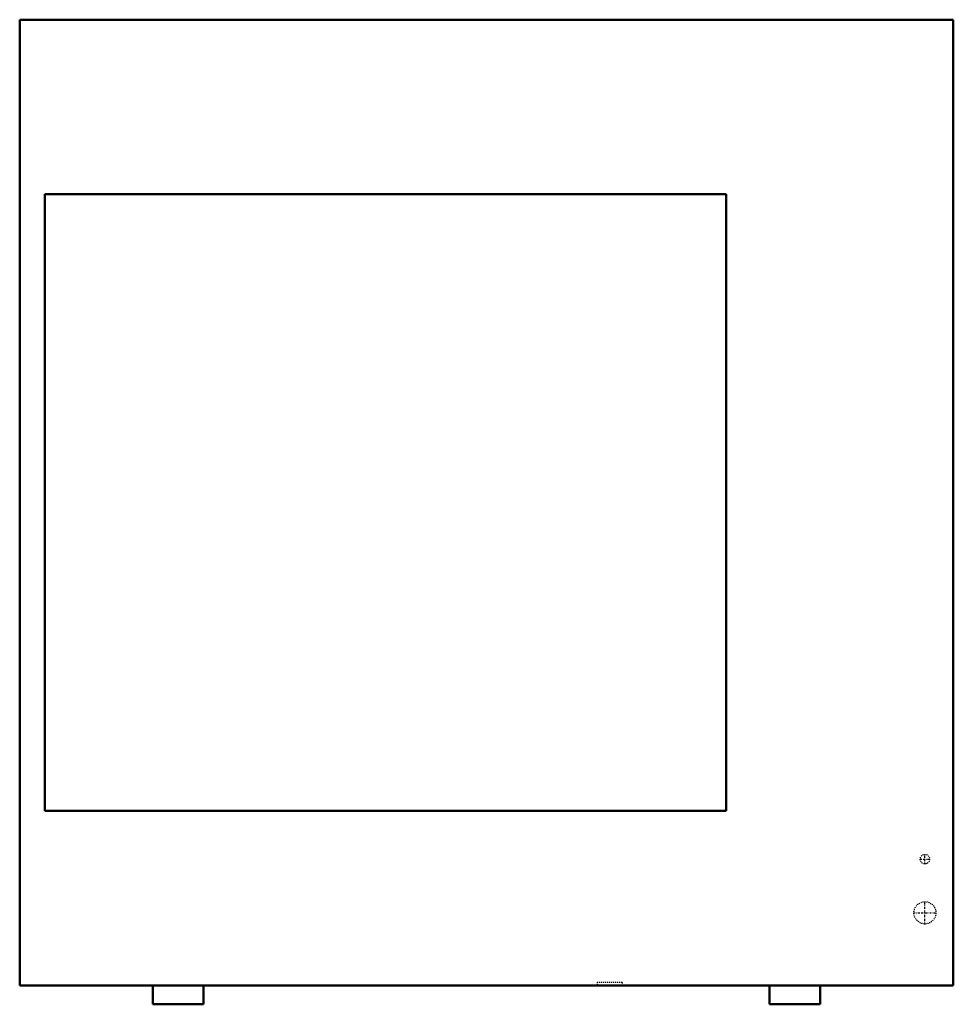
# Model space of a CAD drawing. Header units: millimetres. Extents: x -470 to 470, y 0 to 991.
import ezdxf

# ---------------------------------------------------------------- set-up
doc = ezdxf.new("R2010")
doc.units = ezdxf.units.MM
doc.linetypes.add('Center', pattern=[1.5, 0.45, -0.5, 0.05, -0.5])
doc.linetypes.add('Dashed', pattern=[2, 1, -1])
for name, color, linetype, lineweight in [('AM_0', 7, 'Continuous', 50), ('AM_7', 7, 'Center', 25), ('AM_9', 6, 'Dashed', 25)]:
    doc.layers.add(name, color=color, linetype=linetype, lineweight=lineweight)

# ---------------------------------------------------------------- blocks, each defined once
blk = doc.blocks.new('1_DH6VSA6010A_PART7_0_in_DH6VSA6010A_0')
at = {"layer": 'AM_0'}
for p, q in [((-469.9, 990.6), (469.9, 990.6)), ((469.9, 990.6), (469.9, 19.05)), ((-469.9, 990.6), (-469.9, 19.05)), ((469.9, 19.05), (-469.9, 19.05))]:
    blk.add_line(p, q, dxfattribs=at)
blk = doc.blocks.new('2_DH6VSA6010A_PART6_0_in_DH6VSA6010A_0')
at = {"layer": 'AM_0'}
for p, q in [((-335.75625, 19.05), (-335.75625, 0)), ((-284.95625, 19.05), (-335.75625, 19.05)), ((-284.95625, 0), (-284.95625, 19.05)), ((-335.75625, 0), (-284.95625, 0))]:
    blk.add_line(p, q, dxfattribs=at)
blk = doc.blocks.new('3_DH6VSA6010A_PART5_0_in_DH6VSA6010A_0')
at = {"layer": 'AM_0'}
for p, q in [((335.75625, 19.05), (284.95625, 19.05)), ((284.95625, 19.05), (284.95625, 0)), ((335.75625, 0), (335.75625, 19.05)), ((284.95625, 0), (335.75625, 0))]:
    blk.add_line(p, q, dxfattribs=at)
blk = doc.blocks.new('4_DH6VSA6010A_PART4_0_in_DH6VSA6010A_0')
at = {"layer": 'AM_0'}
for p, q in [((-444.5, 814.92), (-444.5, 194.73)), ((241.3, 814.92), (-444.5, 814.92)), ((241.3, 194.73), (241.3, 814.92)), ((-444.5, 194.73), (241.3, 194.73))]:
    blk.add_line(p, q, dxfattribs=at)
blk = doc.blocks.new('5_DH6VSA6010A_PART3_0_in_DH6VSA6010A_0')
at = {"layer": 'AM_7'}
for p, q in [((441.325, 141.049375), (441.325, 151.050625)), ((436.324375, 146.05), (446.325625, 146.05))]:
    blk.add_line(p, q, dxfattribs=at)
at = {"layer": 'AM_9'}
blk.add_circle((441.325, 146.05), 4.7625, dxfattribs=at)
blk = doc.blocks.new('6_DH6VSA6010A_PART2_0_in_DH6VSA6010A_0')
at = {"layer": 'AM_7'}
for p, q in [((441.325, 80.406875), (441.325, 103.743125)), ((429.656875, 92.075), (452.993125, 92.075))]:
    blk.add_line(p, q, dxfattribs=at)
at = {"layer": 'AM_9'}
blk.add_circle((441.325, 92.075), 11.1125, dxfattribs=at)
blk = doc.blocks.new('7_DH6VSA6010A_PART1_0_in_DH6VSA6010A_0')
at = {"layer": 'AM_9'}
for p, q in [((111.506, 22.225), (136.906, 22.225)), ((111.506, 22.225), (111.506, 19.05)), ((136.906, 19.05), (136.906, 22.225))]:
    blk.add_line(p, q, dxfattribs=at)

msp = doc.modelspace()

# ---------------------------------------------------------------- block references
for name in ['1_DH6VSA6010A_PART7_0_in_DH6VSA6010A_0', '4_DH6VSA6010A_PART4_0_in_DH6VSA6010A_0', '5_DH6VSA6010A_PART3_0_in_DH6VSA6010A_0', '6_DH6VSA6010A_PART2_0_in_DH6VSA6010A_0', '7_DH6VSA6010A_PART1_0_in_DH6VSA6010A_0', '2_DH6VSA6010A_PART6_0_in_DH6VSA6010A_0', '3_DH6VSA6010A_PART5_0_in_DH6VSA6010A_0']:
    msp.add_blockref(name, (0, 0))

doc.saveas('drawing.dxf')
